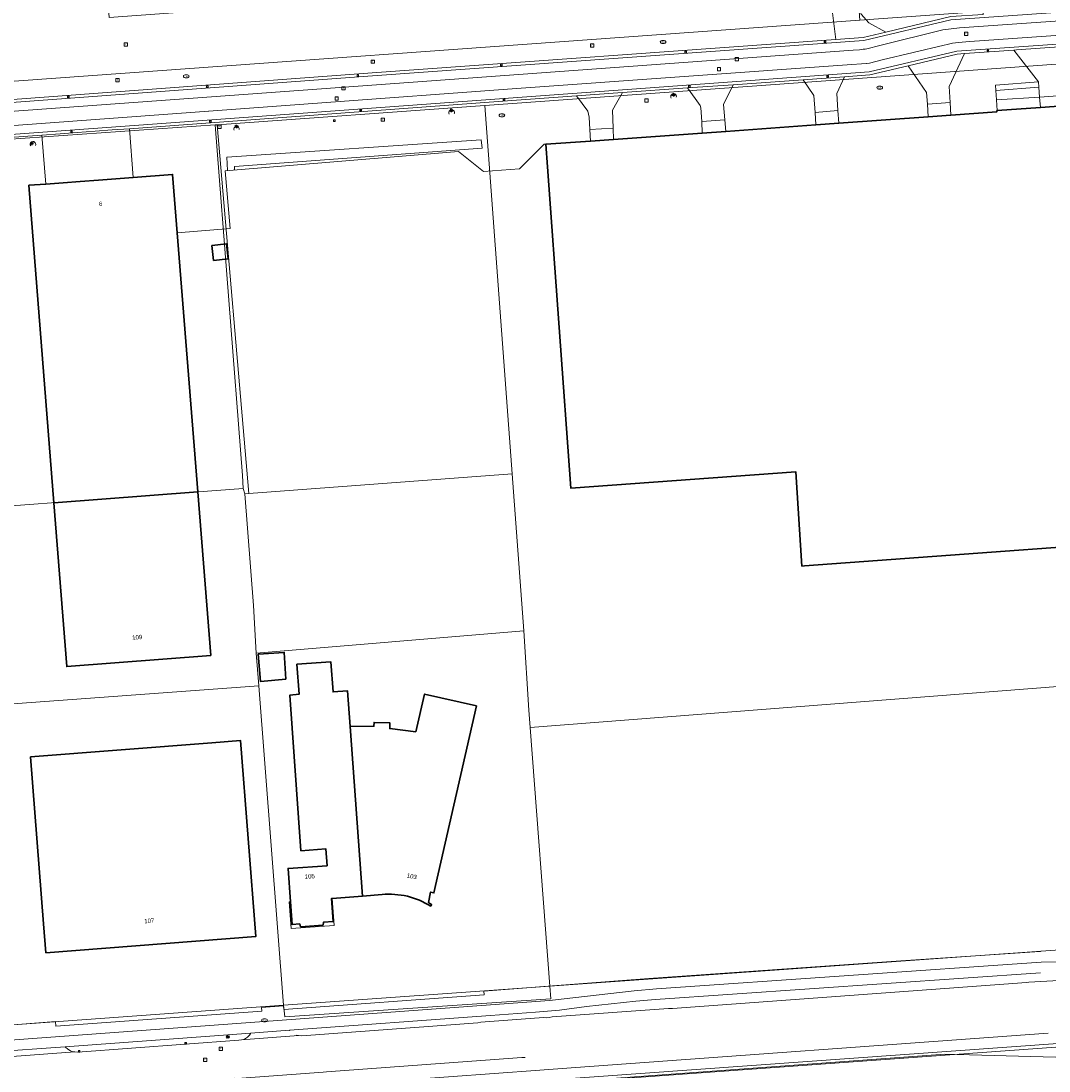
# Model space of a CAD drawing. Header units: millimetres. Extents: x 162876 to 168130, y 402614 to 405602.
# Tile 24 of 256: x 164323 to 164501, y 403053 to 403235. Entities that reach past the tile are written whole.
import ezdxf
from ezdxf.enums import TextEntityAlignment as Align

# ---------------------------------------------------------------- set-up
doc = ezdxf.new("R2010")
doc.units = ezdxf.units.MM
for name, color, linetype, lineweight in [('X-CA190022.004-UO-BGT_Ondergrond$0$GE_201_SHDHek_Lijn_GEM', 253, 'X-CA190022.004-UO-BGT_Ondergrond$0$Hekwerk', 9), ('X-CA190022.004-UO-BGT_Ondergrond$0$GE_244_Taludlijn_Lijn_GEM', 253, 'Continuous', 9), ('X-CA190022.004-UO-BGT_Ondergrond$0$GE_261_OSHHek_Lijn_GEM', 253, 'X-CA190022.004-UO-BGT_Ondergrond$0$Hekwerk', 9), ('X-CA190022.004-UO-BGT_Ondergrond$0$GE_314_WGDRijbaanLokaleweg_Vlak_GEM', 253, 'Continuous', 9), ('X-CA190022.004-UO-BGT_Ondergrond$0$GE_316_WGDFietspad_Vlak_GEM', 253, 'Continuous', 9), ('X-CA190022.004-UO-BGT_Ondergrond$0$GE_317_WGDVoetpad_Vlak_GEM', 253, 'Continuous', 9), ('X-CA190022.004-UO-BGT_Ondergrond$0$GE_320_WGDParkeervlak_Vlak_GEM', 253, 'Continuous', 9), ('X-CA190022.004-UO-BGT_Ondergrond$0$GE_322_WGDInrit_Vlak_GEM', 253, 'Continuous', 9), ('X-CA190022.004-UO-BGT_Ondergrond$0$GE_363_OWGBerm_openverharding_Vlak_GEM', 253, 'Continuous', 9), ('X-CA190022.004-UO-BGT_Ondergrond$0$GE_364_OWGBerm_halfverhard_Vlak_GEM', 253, 'Continuous', 9), ('X-CA190022.004-UO-BGT_Ondergrond$0$GE_367_OWGBerm_groenvoorziening_grasenk_GEM', 253, 'Continuous', 9), ('X-CA190022.004-UO-BGT_Ondergrond$0$GE_401_OTDErf_Vlak_GEM', 253, 'Continuous', 9), ('X-CA190022.004-UO-BGT_Ondergrond$0$GE_4502_GBKN_Huisnummer_Lijn_GEM', 7, 'Continuous', 9), ('X-CA190022.004-UO-BGT_Ondergrond$0$GE_477_BTDGroenvoorziening_Vlak_GEM', 253, 'Continuous', 9), ('X-CA190022.004-UO-BGT_Ondergrond$0$GE_491_VGOHaag_Inrichtend_Vlak_GEM', 253, 'Continuous', 9), ('X-CA190022.004-UO-BGT_Ondergrond$0$GE_601_PNDgrondvlakpand_Vlak_MV_GEM', 34, 'Continuous', 35), ('X-CA190022.004-UO-BGT_Ondergrond$0$GE_612_PanddeelOnderbouwOverbouw_Vlak_GEM', 253, 'Continuous', 9), ('X-CA190022.004-UO-BGT_Ondergrond$0$GE_613_PanddeelOnderbouwOverbouw_Lijn_GEM', 253, 'Continuous', 9), ('X-CA190022.004-UO-BGT_Ondergrond$0$GE_861_PALLichtmast_Punt_GEM', 202, 'Continuous', 25), ('X-CA190022.004-UO-BGT_Ondergrond$0$GE_882_PutBrandkraan_Punt_GEM', 150, 'Continuous', 25), ('X-CA190022.004-UO-BGT_Ondergrond$0$GE_885_PutInspectieofRioolput_Punt_GEM', 253, 'Continuous', 9), ('X-CA190022.004-UO-BGT_Ondergrond$0$GE_886_PutKolk_Punt_GEM', 253, 'Continuous', 9), ('X-CA190022.004-UO-BGT_Ondergrond$0$N-WE-RI-PUT_INSPECTIE-S', 253, 'Continuous', 9), ('X-CA190022.004-UO-KAD_Percelen$0$B-WE-KG-GRENS_PERCEEL-GV', 150, 'Continuous', 9)]:
    doc.layers.add(name, color=color, linetype=linetype, lineweight=lineweight)
doc.styles.add('X-CA190022.004-UO-BGT_Ondergrond$0$BGT_NAR', font='arial.ttf', dxfattribs={"height": 1})
doc.styles.add('X-CA190022.004-UO-BGT_Ondergrond$0$NLCS-ISO', font='NLCS-ISO.ttf')
doc.linetypes.add('X-CA190022.004-UO-BGT_Ondergrond$0$Hekwerk', pattern='A,5,-1.5,[2,dgnlstyle-Veghel.shx,S=0.007937,R=0,X=0,Y=0],-1.5', length=8)

# ---------------------------------------------------------------- blocks, each defined once
blk = doc.blocks.new('X-CA190022.004-UO-BGT_Ondergrond$0$SRI-KOLK-SO')
at = {"color": 0, "linetype": 'ByBlock', "lineweight": 18}
blk.add_lwpolyline([(-1.125, -1.125), (1.125, -1.125), (1.125, 1.125), (-1.125, 1.125)], close=True, dxfattribs=at)
at = {"color": 0, "linetype": 'ByBlock', "lineweight": 18, "style": 'X-CA190022.004-UO-BGT_Ondergrond$0$NLCS-ISO'}
blk.add_text('k', height=1.5, dxfattribs=at).set_placement((0, 0), align=Align.MIDDLE_CENTER)
blk = doc.blocks.new('X-CA190022.004-UO-BGT_Ondergrond$0$IMGEOKolk')
at = {"xscale": 5, "yscale": 5, "zscale": 5}
blk.add_blockref('X-CA190022.004-UO-BGT_Ondergrond$0$SRI-KOLK-SO', (0, 0), dxfattribs=at)
blk = doc.blocks.new('X-CA190022.004-UO-BGT_Ondergrond$0$SKL-WATER_BRANDKRAAN_BRANDPUT-SO')
at = {"color": 0, "linetype": 'ByBlock', "lineweight": 18}
blk.add_ellipse((0, 0), major_axis=(2.5, 0), ratio=0.54, dxfattribs=at)
at = {"color": 0, "linetype": 'ByBlock', "lineweight": 18, "style": 'X-CA190022.004-UO-BGT_Ondergrond$0$NLCS-ISO'}
blk.add_text('bk', height=1.5, dxfattribs=at).set_placement((0.16, 0), align=Align.MIDDLE_CENTER)
blk = doc.blocks.new('X-CA190022.004-UO-BGT_Ondergrond$0$IMGEOBrandkraanput')
at = {"xscale": 5, "yscale": 5, "zscale": 5}
blk.add_blockref('X-CA190022.004-UO-BGT_Ondergrond$0$SKL-WATER_BRANDKRAAN_BRANDPUT-SO', (0, 0), dxfattribs=at)
blk = doc.blocks.new('X-CA190022.004-UO-BGT_Ondergrond$0$N-SIE-WEG_LICHTMAST-SO')
h = blk.add_hatch(color=256)
h.paths.add_polyline_path([(1.2, 0.5, 0.658505), (-1.2, 0.5)])
h.paths.add_polyline_path([(-1.2, -0.5, 0.658505), (1.2, -0.5)])
at = {"flags": 128}
for points in [[(-2.2, 1.3), (-1.1, 0.6)], [(-1.2, 0.5), (1.2, 0.5)], [(0, 1.3), (0, 2.5)], [(1.1, 0.6), (2.2, 1.3)], [(-2.2, -1.3), (-1.1, -0.6)], [(-1.2, -0.5), (1.2, -0.5)], [(0, -1.3), (0, -2.5)], [(2.2, -1.3), (1.1, -0.6)]]:
    blk.add_lwpolyline(points, dxfattribs=at)
at = {"ltscale": 0.5}
blk.add_circle((0, 0), 1.27, dxfattribs=at)
at = {"style": 'X-CA190022.004-UO-BGT_Ondergrond$0$NLCS-ISO'}
blk.add_attdef('TYPE', text='', height=1.8, dxfattribs=at).set_placement((0, 2.5), align=Align.BOTTOM_CENTER)
blk = doc.blocks.new('X-CA190022.004-UO-BGT_Ondergrond$0$IMGEOLichtmastpaal')
at = {"xscale": 5, "yscale": 5, "zscale": 5}
blk.add_blockref('X-CA190022.004-UO-BGT_Ondergrond$0$N-SIE-WEG_LICHTMAST-SO', (0, 6.4), dxfattribs=at)
blk = doc.blocks.new('X-CA190022.004-UO-BGT_Ondergrond$0$SRI-PUT_INSPECTIEPUT_RIOOLPUT-SO')
at = {"color": 0, "linetype": 'ByBlock', "lineweight": 18}
blk.add_lwpolyline([(-1.12, -1.12), (1.12, -1.12), (1.12, 1.12), (-1.12, 1.12)], close=True, dxfattribs=at)
at = {"color": 0, "linetype": 'ByBlock', "lineweight": 18, "style": 'X-CA190022.004-UO-BGT_Ondergrond$0$NLCS-ISO'}
blk.add_text('r', height=1.5, dxfattribs=at).set_placement((0, 0.28), align=Align.MIDDLE_CENTER)
blk = doc.blocks.new('X-CA190022.004-UO-BGT_Ondergrond$0$IMGEOInspectierioolput')
at = {"layer": 'X-CA190022.004-UO-BGT_Ondergrond$0$N-WE-RI-PUT_INSPECTIE-S', "xscale": 10, "yscale": 10, "zscale": 10}
blk.add_blockref('X-CA190022.004-UO-BGT_Ondergrond$0$SRI-PUT_INSPECTIEPUT_RIOOLPUT-SO', (0, 0), dxfattribs=at)

msp = doc.modelspace()

# ---------------------------------------------------------------- linework, layer by layer
at = {"layer": 'X-CA190022.004-UO-BGT_Ondergrond$0$GE_201_SHDHek_Lijn_GEM'}
for p, q in [((164357.939, 403208.926), (164398.364, 403212.249)), ((164398.364, 403212.249), (164402.699, 403208.809)), ((164408.955, 403209.238), (164413.212, 403213.495)), ((164413.212, 403213.495), (164413.52, 403213.49)), ((164357.939, 403208.926), (164358.794, 403198.91)), ((164402.699, 403208.809), (164408.955, 403209.238)), ((164358.794, 403198.91), (164349.639, 403198.181))]:
    msp.add_line(p, q, dxfattribs=at)
at = {"layer": 'X-CA190022.004-UO-BGT_Ondergrond$0$GE_244_Taludlijn_Lijn_GEM'}
for p, q in [((164358.233, 403211.238), (164402.304, 403214.268)), ((164402.304, 403214.268), (164402.444, 403212.823)), ((164359.59, 403209.647), (164402.444, 403212.823)), ((164358.384, 403208.962), (164358.233, 403211.238)), ((164359.566, 403209.06), (164359.59, 403209.647))]:
    msp.add_line(p, q, dxfattribs=at)
at = {"layer": 'X-CA190022.004-UO-BGT_Ondergrond$0$GE_261_OSHHek_Lijn_GEM', "extrusion": (0, 0, -1)}
for centre, radius, start, end in [((-164435.615, 403221.774), 0.491, 322.85463, 193.96751), ((-164397.197, 403218.982), 0.502, 329.48818, 207.89603), ((-164359.931, 403216.155), 0.462, 332.40738, 189.96079), ((-164324.667, 403213.508), 0.47, 327.45428, 206.3878)]:
    msp.add_arc(centre, radius, start, end, dxfattribs=at)
at = {"layer": 'X-CA190022.004-UO-BGT_Ondergrond$0$GE_314_WGDRijbaanLokaleweg_Vlak_GEM', "flags": 128}
for points in [[(164469.116, 403230.053), (164471.356, 403230.605), (164482.281, 403233.297), (164485.134, 403233.671), (164617.835, 403242.992), (164617.716, 403244.52), (164617.413, 403244.448), (164617.427, 403244.942), (164619.356, 403245.081)], [(164622.843, 403238.804), (164622.732, 403238.805), (164622.621, 403238.804), (164621.117, 403238.696), (164618.137, 403238.482), (164618.112, 403239.002), (164618.061, 403240.472), (164600.174, 403239.269), (164486.928, 403231.275), (164484.936, 403231.134)], [(164300.756, 403217.73), (164300.938, 403215.278), (164301.051, 403213.757), (164469.48, 403226.037), (164484.702, 403229.648), (164615.465, 403238.821)], [(164300.092, 403219.713), (164383.424, 403225.85), (164462.101, 403231.511), (164463.73, 403231.629), (164468.49, 403231.971), (164472.368, 403232.903), (164483.672, 403235.621)], [(164483.671, 403235.059), (164468.582, 403231.473), (164383.485, 403225.327), (164300.644, 403219.242), (164300.756, 403217.73)], [(164505.727, 403230.588), (164495.033, 403229.838), (164494.589, 403229.807), (164486.019, 403229.207), (164484.724, 403229.116), (164476.261, 403227.095), (164469.592, 403225.502), (164465.257, 403225.192), (164458.083, 403224.678), (164445.928, 403223.817), (164438.028, 403223.269), (164426.804, 403222.446), (164418.836, 403221.881), (164405.245, 403220.897), (164341.361, 403216.201), (164338.371, 403215.981), (164335.46, 403215.767), (164332.328, 403215.536), (164329.351, 403215.317), (164326.173, 403215.084), (164300.561, 403213.201)], [(164482.986, 403230.795), (164482.497, 403230.678), (164471.748, 403228.098), (164469.571, 403227.575), (164469.042, 403227.486), (164468.994, 403227.479), (164465.711, 403227.244), (164409.218, 403223.207), (164300.938, 403215.278), (164300.756, 403217.73), (164466.74, 403229.793), (164467.836, 403229.873)], [(164268.035, 403051.595), (164289.561, 403053.191), (164290.184, 403053.162), (164301.529, 403053.974), (164303.731, 403054.132), (164315.047, 403054.942), (164315.58, 403055.056), (164331.905, 403056.268), (164332.427, 403056.24), (164360.343, 403058.284), (164360.771, 403058.355), (164370.661, 403059.112), (164371.211, 403059.071), (164401.712, 403061.324), (164402.265, 403061.426), (164413.093, 403062.234), (164413.612, 403062.205), (164414.067, 403062.222), (164414.576, 403062.33), (164434.72, 403063.82), (164435.438, 403063.805), (164496.736, 403068.279), (164497.18, 403068.35), (164507.472, 403068.956)], [(164409.906, 403055.301), (164409.338, 403055.315), (164375.508, 403052.852), (164374.94, 403052.738), (164360.031, 403051.687), (164359.526, 403051.706), (164304.29, 403047.638), (164302.01, 403047.47), (164277.487, 403045.664), (164275.307, 403045.526), (164275.228, 403045.441), (164257.366, 403044.136), (164257.306, 403044.201), (164242.823, 403043.105), (164242.804, 403043.104), (164214.544, 403041.049), (164188.71, 403039.124), (164186.607, 403038.967)]]:
    msp.add_lwpolyline(points, dxfattribs=at)
at = {"layer": 'X-CA190022.004-UO-BGT_Ondergrond$0$GE_314_WGDRijbaanLokaleweg_Vlak_GEM'}
for centre, radius, start, end in [((164487.226, 403212.184), 19.088, 96.89018, 102.834), ((164465.946, 403247.956), 18.182, 275.96765, 280.04181)]:
    msp.add_arc(centre, radius, start, end, dxfattribs=at)
at = {"layer": 'X-CA190022.004-UO-BGT_Ondergrond$0$GE_316_WGDFietspad_Vlak_GEM', "flags": 128}
for points in [[(164467.836, 403229.873), (164466.74, 403229.793), (164300.756, 403217.73), (164300.644, 403219.242), (164383.485, 403225.327), (164468.582, 403231.473), (164483.671, 403235.059), (164617.413, 403244.448), (164617.716, 403244.52), (164617.835, 403242.992), (164485.134, 403233.671), (164482.281, 403233.297)], [(164484.936, 403231.134), (164486.928, 403231.275), (164600.174, 403239.269), (164618.061, 403240.472), (164618.112, 403239.002), (164615.465, 403238.821)], [(164615.465, 403238.821), (164484.702, 403229.648), (164469.48, 403226.037), (164301.051, 403213.757), (164300.938, 403215.278), (164409.218, 403223.207), (164465.711, 403227.244), (164468.994, 403227.479), (164469.042, 403227.486), (164469.571, 403227.575), (164471.748, 403228.098), (164482.497, 403230.678), (164482.986, 403230.795)], [(164482.281, 403233.297), (164471.356, 403230.605), (164469.116, 403230.053)], [(164668.488, 403073.843), (164666.87, 403073.083), (164662.338, 403070.954), (164657.558, 403068.705), (164587.961, 403063.858), (164565.628, 403062.298), (164421.866, 403051.971), (164408.896, 403051.027), (164372.561, 403048.383), (164372.144, 403048.353), (164363.001, 403047.691), (164362.458, 403047.652), (164304.536, 403043.455)], [(164162.533, 403046.74), (164266.976, 403054.434), (164293.201, 403056.264), (164414.124, 403065.158), (164428.793, 403066.838), (164432.653, 403067.19), (164499.277, 403071.806), (164502.501, 403071.87), (164504.637, 403071.912)], [(164499.205, 403069.99), (164432.489, 403065.362), (164429.079, 403065.063), (164420.542, 403064.125), (164415.839, 403063.514), (164411.684, 403063.187), (164403.937, 403062.583), (164369.115, 403060.013), (164362.336, 403059.512), (164330.229, 403057.165), (164317.054, 403056.219), (164303.65, 403055.239), (164301.451, 403055.078), (164288.016, 403054.095), (164269.535, 403052.738), (164244.433, 403050.883), (164231.55, 403049.942), (164220.894, 403049.16)], [(164196.42, 403037.605), (164217.429, 403039.082), (164217.458, 403038.998), (164219.407, 403039.14), (164239.082, 403040.576), (164240.69, 403040.693), (164240.721, 403040.802), (164259.59, 403042.138), (164259.597, 403042.228), (164273.286, 403043.205), (164273.293, 403043.019), (164277.651, 403043.33), (164277.661, 403043.425), (164302.171, 403045.207), (164304.438, 403045.372), (164362.449, 403049.446), (164372.934, 403050.214), (164412.461, 403053.099), (164417.909, 403053.5), (164500.495, 403059.542)]]:
    msp.add_lwpolyline(points, dxfattribs=at)
at = {"layer": 'X-CA190022.004-UO-BGT_Ondergrond$0$GE_316_WGDFietspad_Vlak_GEM', "extrusion": (0, 0, -1)}
for centre, radius, start, end in [((-164487.226, 403212.184), 19.088, 77.166, 83.10982), ((-164465.946, 403247.956), 18.182, 259.95819, 264.03235)]:
    msp.add_arc(centre, radius, start, end, dxfattribs=at)
at = {"layer": 'X-CA190022.004-UO-BGT_Ondergrond$0$GE_317_WGDVoetpad_Vlak_GEM', "flags": 128}
for points in [[(164267.728, 403057.016), (164287.209, 403058.484), (164287.279, 403057.693), (164317.048, 403059.86), (164317.007, 403060.571), (164316.997, 403060.644), (164320.541, 403060.911), (164321.977, 403061.016), (164327.89, 403061.489), (164328.564, 403061.53), (164328.621, 403060.743), (164364.304, 403063.309), (164364.235, 403063.985), (164368.038, 403064.233), (164368.12, 403063.626), (164402.812, 403066.155), (164402.766, 403066.803), (164413.902, 403067.673), (164431.346, 403068.967), (164474.98, 403072.032), (164493.935, 403073.341), (164499.06, 403073.695), (164499.126, 403073.697), (164499.192, 403073.698)], [(164504.637, 403071.912), (164502.501, 403071.87), (164499.277, 403071.806), (164432.653, 403067.19), (164428.793, 403066.838), (164414.124, 403065.158), (164293.201, 403056.264)]]:
    msp.add_lwpolyline(points, dxfattribs=at)
at = {"layer": 'X-CA190022.004-UO-BGT_Ondergrond$0$GE_320_WGDParkeervlak_Vlak_GEM', "flags": 128}
msp.add_lwpolyline([(164341.361, 403216.201), (164342.034, 403207.763), (164339.039, 403207.537), (164336.019, 403207.308), (164332.868, 403207.07), (164329.887, 403206.844), (164326.871, 403206.616), (164326.173, 403215.084), (164329.351, 403215.317), (164332.328, 403215.536), (164335.46, 403215.767), (164338.371, 403215.981), (164341.361, 403216.201)], dxfattribs=at)
at = {"layer": 'X-CA190022.004-UO-BGT_Ondergrond$0$GE_322_WGDInrit_Vlak_GEM', "flags": 128}
for points in [[(164453.34, 403243.92), (164459.164, 403239.041), (164462.106, 403236.523), (164463.122, 403236.704), (164463.73, 403231.629), (164462.101, 403231.511), (164383.424, 403225.85), (164300.092, 403219.713), (164300.059, 403220.145), (164273.507, 403218.137), (164272.587, 403230.678), (164297.797, 403232.527), (164297.717, 403234.125), (164305.028, 403234.668), (164303.66, 403253.318), (164305.46, 403255.426), (164304.86, 403263.604), (164335.639, 403265.866), (164337.868, 403235.458), (164453.34, 403243.92)], [(164468.135, 403236.033), (164469.459, 403234.533), (164472.368, 403232.903), (164468.49, 403231.971), (164463.73, 403231.629), (164463.122, 403236.704), (164462.935, 403238.263), (164467.552, 403238.691), (164467.603, 403238.133), (164467.696, 403237.131), (164468.135, 403236.033)], [(164505.727, 403230.588), (164502.883, 403224.562), (164502.835, 403224.434), (164502.894, 403223.549), (164502.998, 403221.967), (164499.002, 403221.684), (164498.889, 403223.392), (164498.829, 403224.29), (164494.589, 403229.807), (164495.033, 403229.838), (164505.727, 403230.588)], [(164486.019, 403229.207), (164483.358, 403223.529), (164483.537, 403220.727), (164479.588, 403220.448), (164479.458, 403222.476), (164476.261, 403227.095), (164484.724, 403229.116), (164486.019, 403229.207)], [(164465.257, 403225.192), (164463.887, 403222.271), (164464.072, 403219.338), (164460.152, 403219.026), (164459.936, 403221.976), (164458.083, 403224.678), (164465.257, 403225.192)], [(164445.928, 403223.817), (164444.3, 403220.407), (164444.504, 403217.713), (164440.547, 403217.443), (164440.342, 403219.79), (164440.205, 403220.236), (164438.028, 403223.269), (164445.928, 403223.817)], [(164426.804, 403222.446), (164425.073, 403219.379), (164425.155, 403216.298), (164421.108, 403216.05), (164420.978, 403218.214), (164420.789, 403219.225), (164418.836, 403221.881), (164426.804, 403222.446)], [(164502.998, 403221.967), (164503.095, 403220.161), (164499.165, 403219.876), (164499.002, 403221.684), (164502.998, 403221.967)], [(164464.072, 403219.338), (164464.275, 403217.154), (164460.263, 403216.865), (164460.152, 403219.026), (164464.072, 403219.338)], [(164483.537, 403220.727), (164483.632, 403218.552), (164479.702, 403218.268), (164479.588, 403220.448), (164483.537, 403220.727)], [(164444.504, 403217.713), (164444.653, 403215.738), (164440.591, 403215.444), (164440.547, 403217.443), (164444.504, 403217.713)], [(164425.155, 403216.298), (164425.207, 403214.334), (164421.228, 403214.046), (164421.108, 403216.05), (164425.155, 403216.298)], [(164370.269, 403059.175), (164370.661, 403059.112), (164360.771, 403058.355), (164361.118, 403058.445)], [(164362.34, 403059.408), (164362.336, 403059.512), (164369.115, 403060.013), (164369.137, 403059.929)], [(164331.905, 403056.268), (164315.58, 403055.056), (164315.888, 403055.179)], [(164316.997, 403056.093), (164317.054, 403056.219), (164330.229, 403057.165), (164330.37, 403057.034)], [(164331.467, 403056.353), (164331.905, 403056.268)]]:
    msp.add_lwpolyline(points, dxfattribs=at)
at = {"layer": 'X-CA190022.004-UO-BGT_Ondergrond$0$GE_322_WGDInrit_Vlak_GEM'}
for centre, radius, start, end in [((164360.105, 403060.987), 2.736, 291.72125, 324.75867), ((164332.76, 403059.659), 3.55, 227.69081, 248.6465)]:
    msp.add_arc(centre, radius, start, end, dxfattribs=at)
at = {"layer": 'X-CA190022.004-UO-BGT_Ondergrond$0$GE_363_OWGBerm_openverharding_Vlak_GEM', "flags": 128}
for points in [[(164488.896, 403241.278), (164489.23, 403236.084), (164489.235, 403236.007), (164483.672, 403235.621), (164472.368, 403232.903), (164469.459, 403234.533), (164468.135, 403236.033), (164467.696, 403237.131), (164467.603, 403238.133), (164470.416, 403238.247), (164470.561, 403236.48), (164472.285, 403236.636), (164471.777, 403244.923), (164473.938, 403245.119), (164473.806, 403246.567), (164479.068, 403246.918), (164479.498, 403240.644), (164488.896, 403241.278)], [(164491.372, 403223.718), (164491.429, 403222.81), (164491.533, 403221.182), (164491.682, 403219.334), (164491.63, 403219.33), (164491.64, 403219.13), (164483.632, 403218.552), (164483.537, 403220.727), (164483.358, 403223.529), (164486.019, 403229.207), (164494.589, 403229.807), (164498.829, 403224.29), (164491.372, 403223.718)], [(164476.261, 403227.095), (164479.458, 403222.476), (164479.588, 403220.448), (164479.702, 403218.268), (164464.275, 403217.154), (164464.072, 403219.338), (164463.887, 403222.271), (164465.257, 403225.192), (164469.592, 403225.502), (164476.261, 403227.095)], [(164458.083, 403224.678), (164459.936, 403221.976), (164460.152, 403219.026), (164460.263, 403216.865), (164444.653, 403215.738), (164444.504, 403217.713), (164444.3, 403220.407), (164445.928, 403223.817), (164458.083, 403224.678)], [(164438.028, 403223.269), (164440.205, 403220.236), (164440.342, 403219.79), (164440.547, 403217.443), (164440.591, 403215.444), (164425.207, 403214.334), (164425.155, 403216.298), (164425.073, 403219.379), (164426.804, 403222.446), (164438.028, 403223.269)], [(164398.364, 403212.249), (164357.939, 403208.926), (164358.794, 403198.91), (164349.639, 403198.181), (164348.836, 403208.278), (164342.034, 403207.763), (164341.361, 403216.201), (164405.245, 403220.897), (164418.836, 403221.881), (164420.789, 403219.225), (164420.978, 403218.214), (164421.108, 403216.05), (164421.228, 403214.046), (164413.52, 403213.49), (164413.212, 403213.495), (164408.955, 403209.238), (164402.699, 403208.809), (164398.364, 403212.249)]]:
    msp.add_lwpolyline(points, dxfattribs=at)
at = {"layer": 'X-CA190022.004-UO-BGT_Ondergrond$0$GE_364_OWGBerm_halfverhard_Vlak_GEM', "flags": 128}
msp.add_lwpolyline([(164498.829, 403224.29), (164498.889, 403223.392), (164491.429, 403222.81), (164491.372, 403223.718), (164498.829, 403224.29)], dxfattribs=at)
at = {"layer": 'X-CA190022.004-UO-BGT_Ondergrond$0$GE_367_OWGBerm_groenvoorziening_grasenk_GEM', "flags": 128}
msp.add_lwpolyline([(164498.889, 403223.392), (164499.002, 403221.684), (164491.533, 403221.182), (164491.429, 403222.81), (164498.889, 403223.392)], dxfattribs=at)
at = {"layer": 'X-CA190022.004-UO-BGT_Ondergrond$0$GE_401_OTDErf_Vlak_GEM', "flags": 128}
for points in [[(164499.002, 403221.684), (164499.165, 403219.876), (164491.682, 403219.334), (164491.533, 403221.182), (164499.002, 403221.684)], [(164300.561, 403213.201), (164326.173, 403215.084), (164326.871, 403206.616), (164323.967, 403206.396), (164328.295, 403151.406), (164330.53, 403123.01), (164355.46, 403124.96), (164353.209, 403153.271), (164349.639, 403198.181), (164358.794, 403198.91), (164357.939, 403208.926), (164398.364, 403212.249), (164402.699, 403208.809), (164408.955, 403209.238), (164413.212, 403213.495), (164413.52, 403213.49), (164413.802, 403209.592)], [(164413.802, 403209.592), (164417.821, 403153.952), (164456.801, 403156.768), (164457.865, 403140.428), (164458.286, 403140.459), (164535.73, 403146.118)], [(164358.486, 403193.673), (164355.953, 403193.381), (164355.659, 403195.965), (164358.189, 403196.256), (164358.486, 403193.673)], [(164368.194, 403125.483), (164368.455, 403120.831), (164364.053, 403120.458), (164363.688, 403125.155), (164368.194, 403125.483)], [(164385.131, 403083.541), (164381.725, 403083.27), (164376.517, 403082.855), (164376.367, 403082.843), (164376.658, 403078.875), (164374.978, 403078.749), (164374.915, 403078.243), (164371.026, 403077.951), (164370.889, 403078.442), (164369.55, 403078.342), (164369.255, 403082.276), (164368.84, 403088.06), (164375.61, 403088.53), (164375.4, 403091.44), (164371.09, 403091.13), (164369.16, 403118.1), (164370.767, 403118.216), (164370.393, 403123.418), (164376.262, 403123.84), (164376.636, 403118.638), (164379.17, 403118.82), (164379.613, 403112.658)], [(164379.613, 403112.658), (164383.71, 403112.68), (164383.749, 403113.355), (164386.492, 403113.263), (164386.467, 403112.292), (164390.99, 403111.693), (164392.51, 403118.27), (164401.47, 403116.22), (164394.1, 403083.83), (164393.547, 403083.95), (164393.193, 403082.136), (164393.717, 403081.796), (164393.556, 403081.514)], [(164360.631, 403110.218), (164363.274, 403076.287), (164326.9, 403073.454), (164326.512, 403078.439), (164324.259, 403107.387), (164355.646, 403109.83), (164360.631, 403110.218)], [(164499.192, 403073.698), (164499.126, 403073.697), (164499.06, 403073.695), (164493.935, 403073.341), (164474.98, 403072.032), (164431.346, 403068.967), (164413.902, 403067.673), (164402.766, 403066.803), (164402.812, 403066.155), (164368.12, 403063.626), (164368.038, 403064.233), (164364.235, 403063.985), (164364.304, 403063.309), (164328.621, 403060.743), (164328.564, 403061.53), (164327.89, 403061.489), (164321.977, 403061.016), (164320.541, 403060.911), (164316.997, 403060.644), (164317.007, 403060.571), (164317.048, 403059.86), (164287.279, 403057.693), (164287.209, 403058.484), (164267.728, 403057.016)], [(164293.566, 403042.194), (164304.558, 403042.955), (164313.549, 403043.495), (164363.05, 403047.016), (164363.001, 403047.691), (164372.144, 403048.353), (164372.561, 403048.383), (164372.621, 403047.542), (164407.691, 403050.028), (164407.674, 403050.184), (164408.993, 403050.292), (164408.977, 403050.389), (164413.186, 403050.761), (164418.186, 403051.098), (164421.234, 403051.283), (164565.691, 403061.708), (164565.628, 403062.298), (164587.961, 403063.858), (164657.558, 403068.705), (164699.135, 403071.901)]]:
    msp.add_lwpolyline(points, dxfattribs=at)
at = {"layer": 'X-CA190022.004-UO-BGT_Ondergrond$0$GE_401_OTDErf_Vlak_GEM'}
msp.add_arc((164386.367, 403070.154), 13.444, 57.6707, 95.27354, dxfattribs=at)
at = {"layer": 'X-CA190022.004-UO-BGT_Ondergrond$0$GE_477_BTDGroenvoorziening_Vlak_GEM', "flags": 128}
for points in [[(164330.37, 403057.034), (164330.229, 403057.165), (164362.336, 403059.512), (164362.34, 403059.408)], [(164360.343, 403058.284), (164332.427, 403056.24), (164331.905, 403056.268), (164331.467, 403056.353)], [(164361.118, 403058.445), (164360.771, 403058.355), (164360.343, 403058.284)]]:
    msp.add_lwpolyline(points, dxfattribs=at)
at = {"layer": 'X-CA190022.004-UO-BGT_Ondergrond$0$GE_477_BTDGroenvoorziening_Vlak_GEM', "extrusion": (0, 0, -1)}
for centre, radius, start, end in [((-164360.105, 403060.987), 2.736, 215.24133, 248.27875), ((-164332.76, 403059.659), 3.55, 291.3535, 312.30919)]:
    msp.add_arc(centre, radius, start, end, dxfattribs=at)
at = {"layer": 'X-CA190022.004-UO-BGT_Ondergrond$0$GE_491_VGOHaag_Inrichtend_Vlak_GEM', "flags": 128}
for points in [[(164330.37, 403057.034), (164330.229, 403057.165), (164362.336, 403059.512), (164362.34, 403059.408)], [(164360.771, 403058.355), (164360.343, 403058.284), (164332.427, 403056.24), (164331.905, 403056.268), (164331.467, 403056.353)], [(164361.118, 403058.445), (164360.771, 403058.355)]]:
    msp.add_lwpolyline(points, dxfattribs=at)
at = {"layer": 'X-CA190022.004-UO-BGT_Ondergrond$0$GE_491_VGOHaag_Inrichtend_Vlak_GEM', "extrusion": (0, 0, -1)}
for centre, radius, start, end in [((-164360.105, 403060.987), 2.736, 215.24133, 248.27875), ((-164332.76, 403059.659), 3.55, 291.3535, 312.30919)]:
    msp.add_arc(centre, radius, start, end, dxfattribs=at)
at = {"layer": 'X-CA190022.004-UO-BGT_Ondergrond$0$GE_601_PNDgrondvlakpand_Vlak_MV_GEM', "flags": 128}
for points in [[(164535.73, 403146.118), (164458.286, 403140.459), (164457.865, 403140.428), (164456.801, 403156.768), (164417.821, 403153.952), (164413.802, 403209.592), (164413.52, 403213.49), (164421.228, 403214.046), (164425.207, 403214.334), (164440.591, 403215.444), (164444.653, 403215.738), (164460.263, 403216.865), (164464.275, 403217.154), (164479.702, 403218.268), (164483.632, 403218.552), (164491.64, 403219.13), (164491.63, 403219.33), (164491.682, 403219.334), (164499.165, 403219.876), (164503.095, 403220.161)], [(164349.639, 403198.181), (164353.209, 403153.271), (164328.295, 403151.406), (164323.967, 403206.396), (164326.871, 403206.616), (164329.887, 403206.844), (164332.868, 403207.07), (164336.019, 403207.308), (164339.039, 403207.537), (164342.034, 403207.763), (164348.836, 403208.278), (164349.639, 403198.181)], [(164355.659, 403195.965), (164358.189, 403196.256), (164358.486, 403193.673), (164355.953, 403193.381), (164355.659, 403195.965)], [(164353.209, 403153.271), (164355.46, 403124.96), (164330.53, 403123.01), (164328.295, 403151.406), (164353.209, 403153.271)], [(164368.455, 403120.831), (164364.053, 403120.458), (164363.688, 403125.155), (164368.194, 403125.483), (164368.455, 403120.831)], [(164379.613, 403112.658), (164381.725, 403083.27), (164376.517, 403082.855), (164376.367, 403082.843), (164376.658, 403078.875), (164374.978, 403078.749), (164374.915, 403078.243), (164371.026, 403077.951), (164370.889, 403078.442), (164369.55, 403078.342), (164369.255, 403082.276), (164368.84, 403088.06), (164375.61, 403088.53), (164375.4, 403091.44), (164371.09, 403091.13), (164369.16, 403118.1), (164370.767, 403118.216), (164370.393, 403123.418), (164376.262, 403123.84), (164376.636, 403118.638), (164379.17, 403118.82), (164379.613, 403112.658)], [(164390.99, 403111.693), (164392.51, 403118.27), (164401.47, 403116.22), (164394.1, 403083.83), (164393.547, 403083.95), (164393.193, 403082.136), (164393.717, 403081.796), (164393.556, 403081.514)], [(164385.131, 403083.541), (164381.725, 403083.27), (164379.613, 403112.658), (164383.71, 403112.68), (164383.749, 403113.355), (164386.492, 403113.263), (164386.467, 403112.292), (164390.99, 403111.693)], [(164355.646, 403109.83), (164360.631, 403110.218), (164363.274, 403076.287), (164326.9, 403073.454), (164326.512, 403078.439), (164324.259, 403107.387), (164355.646, 403109.83)]]:
    msp.add_lwpolyline(points, dxfattribs=at)
at = {"layer": 'X-CA190022.004-UO-BGT_Ondergrond$0$GE_601_PNDgrondvlakpand_Vlak_MV_GEM'}
msp.add_arc((164386.367, 403070.154), 13.444, 57.6707, 95.27354, dxfattribs=at)
at = {"layer": 'X-CA190022.004-UO-BGT_Ondergrond$0$GE_612_PanddeelOnderbouwOverbouw_Vlak_GEM', "flags": 128}
msp.add_lwpolyline([(164376.859, 403078.188), (164369.396, 403077.628), (164369.049, 403082.261), (164369.255, 403082.276), (164369.55, 403078.342), (164370.889, 403078.442), (164371.026, 403077.951), (164374.915, 403078.243), (164374.978, 403078.749), (164376.658, 403078.875), (164376.367, 403082.843), (164376.517, 403082.855), (164376.859, 403078.188)], dxfattribs=at)
at = {"layer": 'X-CA190022.004-UO-BGT_Ondergrond$0$GE_613_PanddeelOnderbouwOverbouw_Lijn_GEM'}
for p, q in [((164376.517, 403082.855), (164376.859, 403078.188)), ((164369.049, 403082.261), (164369.255, 403082.276)), ((164369.396, 403077.628), (164369.049, 403082.261)), ((164376.859, 403078.188), (164369.396, 403077.628))]:
    msp.add_line(p, q, dxfattribs=at)
at = {"layer": 'X-CA190022.004-UO-KAD_Percelen$0$B-WE-KG-GRENS_PERCEEL-GV', "flags": 128}
for points in [[(164467.899, 403234.987), (164456.621, 403388.359), (164455.852, 403398.81), (164455.428, 403404.573), (164439.548, 403397.62), (164439.743, 403395.067), (164420.417, 403385.713), (164397.764, 403374.75), (164371.136, 403361.559), (164358.377, 403354.762), (164345.274, 403347.596), (164327.091, 403336.771), (164317.093, 403330.96), (164302.186, 403321.636), (164284.985, 403310.301), (164267.784, 403298.445), (164251.857, 403287.067), (164235.818, 403275.048), (164214.13, 403258.511), (164217.745, 403216.986), (164299.737, 403222.886)], [(164356.558, 403216.885), (164402.906, 403220.232), (164623.2, 403236.138), (164691.212, 403241.049), (164680.093, 403250.257), (164622.453, 403246.109), (164467.899, 403234.987), (164299.737, 403222.886), (164300.479, 403212.882), (164310.112, 403213.627), (164356.198, 403216.859)], [(164407.665, 403156.388), (164409.691, 403129.206), (164410.565, 403115.481), (164410.796, 403112.446), (164543.805, 403122.807), (164543.811, 403122.488), (164543.871, 403121.688), (164544.641, 403111.368), (164557.875, 403112.324), (164569.67, 403113.214), (164570.068, 403113.244), (164582.958, 403114.217), (164595.159, 403115.327), (164595.019, 403117.276), (164593.049, 403139.023), (164630.208, 403141.467), (164624.572, 403217.605), (164623.2, 403236.138), (164402.906, 403220.232)], [(164402.906, 403220.232), (164356.558, 403216.885), (164362.048, 403152.978), (164407.665, 403156.388)], [(164360.963, 403156.118), (164356.198, 403216.859), (164310.112, 403213.627), (164314.713, 403150.389), (164361.091, 403153.861)], [(164362.048, 403152.978), (164356.558, 403216.885), (164356.198, 403216.859), (164360.963, 403156.118), (164361.091, 403153.861), (164361.342, 403152.925)], [(164409.691, 403129.206), (164407.665, 403156.388), (164362.048, 403152.978), (164361.342, 403152.925), (164362.841, 403133.594), (164363.329, 403125.333)], [(164361.091, 403153.861), (164314.713, 403150.389), (164315.619, 403137.932), (164316.553, 403125.016), (164317.185, 403116.272), (164363.792, 403119.693), (164363.329, 403125.333), (164362.841, 403133.594), (164361.342, 403152.925)], [(164410.796, 403112.446), (164410.565, 403115.481), (164409.691, 403129.206), (164363.329, 403125.333), (164363.792, 403119.693), (164368.084, 403064.378), (164414.211, 403067.66)], [(164410.796, 403112.446), (164414.211, 403067.66), (164505.781, 403074.175), (164502.227, 403119.239), (164518.38, 403120.501), (164543.811, 403122.488), (164543.805, 403122.807)], [(164368.084, 403064.378), (164363.792, 403119.693), (164317.185, 403116.272), (164317.744, 403108.547), (164317.788, 403107.949), (164321.219, 403060.959)], [(164414.211, 403067.66), (164368.084, 403064.378), (164368.269, 403062.358), (164414.379, 403065.453)]]:
    msp.add_lwpolyline(points, close=True, dxfattribs=at)
for points in [[(164665.352, 403084.036), (164634.673, 403081.558), (164597.769, 403078.903), (164585.383, 403078.011), (164572.783, 403077.103), (164560.337, 403076.206), (164547.125, 403075.249), (164547.103, 403075.584), (164535.635, 403074.698), (164528.179, 403074.451), (164512.99, 403073.663), (164505.781, 403074.175), (164414.211, 403067.66), (164414.379, 403065.453), (164368.269, 403062.358), (164368.084, 403064.378), (164321.219, 403060.959), (164309.743, 403060.113), (164299.032, 403059.323), (164283.624, 403058.187), (164230.349, 403054.259), (164147.819, 403048.593)], [(164422.551, 403051.5), (164482.614, 403055.9), (164501.749, 403055.383), (164517.133, 403056.688), (164533.681, 403059.723), (164544.782, 403060.675), (164564.378, 403062.146), (164605.348, 403065.291), (164628.923, 403066.8), (164651.769, 403068.495), (164668.049, 403069.925)], [(164668.049, 403069.925), (164651.769, 403068.495), (164628.923, 403066.8), (164605.348, 403065.291), (164564.378, 403062.146), (164544.782, 403060.675), (164533.681, 403059.723), (164517.133, 403056.688), (164501.749, 403055.383), (164482.614, 403055.9), (164422.551, 403051.5)]]:
    msp.add_lwpolyline(points, dxfattribs=at)

# ---------------------------------------------------------------- block references
at = {"layer": 'X-CA190022.004-UO-BGT_Ondergrond$0$GE_861_PALLichtmast_Punt_GEM', "xscale": 0.025, "yscale": 0.025, "zscale": 0.025}
for p in [(164435.604, 403221.899), (164397.124, 403219.205), (164359.91, 403216.422), (164324.491, 403213.511), (164358.428, 403058.731)]:
    msp.add_blockref('X-CA190022.004-UO-BGT_Ondergrond$0$IMGEOLichtmastpaal', p, dxfattribs=at)
at = {"layer": 'X-CA190022.004-UO-BGT_Ondergrond$0$GE_882_PutBrandkraan_Punt_GEM', "xscale": 0.04, "yscale": 0.04, "zscale": 0.02}
for p in [(164433.808, 403231.22), (164351.211, 403225.283), (164471.324, 403223.309), (164405.896, 403218.522), (164364.766, 403061.757)]:
    msp.add_blockref('X-CA190022.004-UO-BGT_Ondergrond$0$IMGEOBrandkraanput', p, dxfattribs=at)
at = {"layer": 'X-CA190022.004-UO-BGT_Ondergrond$0$GE_885_PutInspectieofRioolput_Punt_GEM', "xscale": 0.025, "yscale": 0.025, "zscale": 0.025}
for p in [(164486.298, 403232.641), (164340.735, 403230.794), (164421.536, 403230.606), (164446.563, 403228.222), (164383.545, 403227.811), (164443.494, 403226.517), (164339.306, 403224.596), (164378.447, 403223.197), (164377.27, 403221.425), (164430.918, 403221.097), (164385.251, 403217.757), (164356.974, 403216.536), (164357.19, 403056.797), (164354.49, 403054.914)]:
    msp.add_blockref('X-CA190022.004-UO-BGT_Ondergrond$0$IMGEOInspectierioolput', p, dxfattribs=at)
at = {"layer": 'X-CA190022.004-UO-BGT_Ondergrond$0$GE_886_PutKolk_Punt_GEM', "xscale": 0.025, "yscale": 0.025, "zscale": 0.025}
for p in [(164461.858, 403231.214), (164437.696, 403229.489), (164490.055, 403229.74), (164405.778, 403227.208), (164380.935, 403225.385), (164462.324, 403225.272), (164354.843, 403223.457), (164438.337, 403223.521), (164330.801, 403221.678), (164406.274, 403221.216), (164381.432, 403219.406), (164355.388, 403217.478), (164376.857, 403217.601), (164331.337, 403215.702), (164351.136, 403057.744), (164332.667, 403056.359)]:
    msp.add_blockref('X-CA190022.004-UO-BGT_Ondergrond$0$IMGEOKolk', p, dxfattribs=at)

# ---------------------------------------------------------------- texts
at = {"layer": 'X-CA190022.004-UO-BGT_Ondergrond$0$GE_4502_GBKN_Huisnummer_Lijn_GEM', "style": 'X-CA190022.004-UO-BGT_Ondergrond$0$BGT_NAR'}
for s, rotation, p in [('6', 4.3, (164336.386, 403203.2)), ('109', 4.5, (164342.723, 403128.102)), ('105', 4.5, (164372.611, 403086.681)), ('103', 348.5, (164390.292, 403086.701)), ('107', 4.5, (164344.814, 403078.987))]:
    msp.add_text(s, height=0.75, rotation=rotation, dxfattribs=at).set_placement(p, align=Align.MIDDLE_CENTER)

doc.saveas('drawing.dxf')
